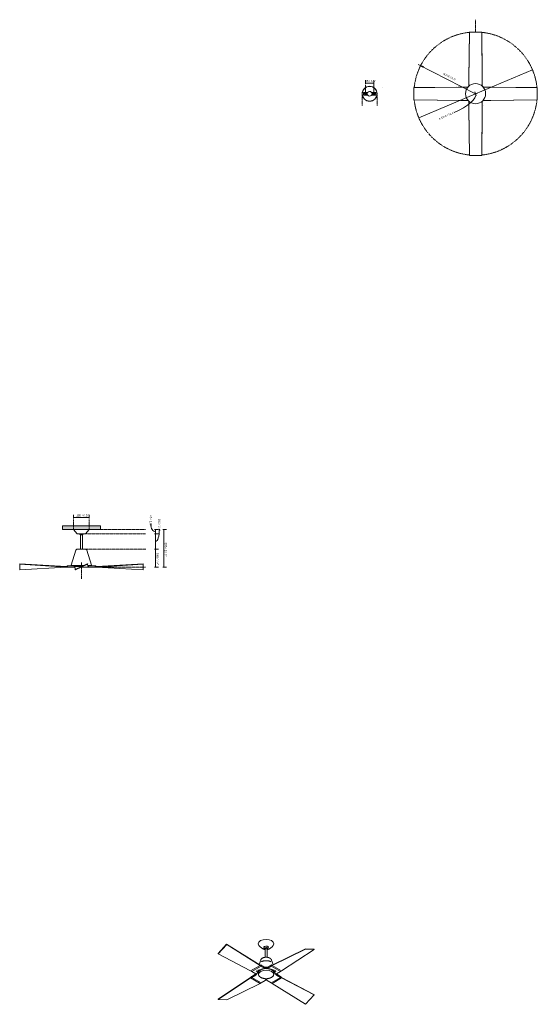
# Model space of a CAD drawing. Header units: millimetres. Extents: x 5944 to 11397, y -3004 to 7375.
import ezdxf

# ---------------------------------------------------------------- set-up
doc = ezdxf.new("R2010")
doc.units = ezdxf.units.MM
doc.linetypes.add('Dash', pattern=[6, 3, -3])
doc.linetypes.add('Punto', pattern=[4.7625, 0, -4.7625])
for name, color, linetype, lineweight in [('Cotas', 7, 'Continuous', 9), ('Cotas-10', 7, 'Continuous', 9), ('Lighthing Fixture Detail Wide Black', 7, 'Continuous', 20), ('Luminarias', 7, 'Continuous', 20), ('Techos', 7, 'Continuous', 9)]:
    doc.layers.add(name, color=color, linetype=linetype, lineweight=lineweight)
doc.layers.add('Lighthing Fixture Dim Grey Dash', color=7, linetype='Dash', lineweight=9, true_color=0xd2d2d2)
doc.layers.add('Ligthing Fixture ADD', color=7, linetype='Punto', lineweight=9, true_color=0xffffff)
doc.styles.add('Arial', font='arial.ttf', dxfattribs={"height": 20})
doc.styles.add('Arial Narrow', font='ARIALN.TTF', dxfattribs={"height": 22})
doc.dimstyles.new('Diameter_-_3mm_Arial', dxfattribs={"dimscale": 304.8, "dimtxt": 20.405188, "dimasz": 0, "dimexe": 0.07874, "dimexo": 0, "dimgap": 0.049213, "dimtad": 1, "dimjust": 3, "dimdec": 0, "dimzin": 0, "dimdsep": 46, "dimtxsty": 'Arial', "dimblk1": 'NONE', "dimblk2": 'NONE', "dimsah": 1, "dimcen": 0.09, "dimadec": 0, "dimazin": 0, "dimtfac": 1, "dimtdec": 4, "dimtix": 1, "dimtmove": 0, "dimatfit": 2, "dimfxl": 1, "dimtvp": 1, "dimtolj": 1, "dimtzin": 0, "dimarcsym": 2})
doc.dimstyles.new('FARO_-_2_2mm_Arial_Narrow_mm_Inch_Left', dxfattribs={"dimscale": 304.8, "dimtxt": 22.515481, "dimasz": 0, "dimexe": 0.098425, "dimexo": 0.0625, "dimgap": 0.016404, "dimtad": 1, "dimdec": 0, "dimzin": 0, "dimdsep": 46, "dimtxsty": 'Arial Narrow', "dimblk1": 'NONE', "dimblk2": 'NONE', "dimsah": 1, "dimcen": 0.09, "dimadec": 0, "dimazin": 0, "dimtfac": 1, "dimtdec": 4, "dimtix": 1, "dimtmove": 0, "dimatfit": 3, "dimfxl": 0.032808, "dimfxlon": 1, "dimtvp": 1, "dimtolj": 1, "dimtzin": 0, "dimarcsym": 2})
doc.dimstyles.new('FARO_-_2_2mm_Arial_Narrow_mm_Inch_Right', dxfattribs={"dimscale": 304.8, "dimtxt": 22.515481, "dimasz": 0, "dimexe": 0.098425, "dimexo": 0.0625, "dimgap": 0.016404, "dimtad": 1, "dimdec": 0, "dimzin": 0, "dimdsep": 46, "dimtxsty": 'Arial Narrow', "dimblk1": 'NONE', "dimblk2": 'NONE', "dimsah": 1, "dimcen": 0.09, "dimadec": 0, "dimazin": 0, "dimtfac": 1, "dimtdec": 4, "dimtix": 1, "dimtmove": 1, "dimatfit": 3, "dimfxl": 0.032808, "dimfxlon": 1, "dimtvp": 1, "dimtolj": 1, "dimtzin": 0, "dimarcsym": 2})
doc.dimstyles.new('FARO_-_2_2mm_Arial_Narrow_mm_Inch_Right_1', dxfattribs={"dimscale": 304.8, "dimtxt": 22.515481, "dimasz": 0, "dimexe": 0.098425, "dimexo": 0.0625, "dimgap": 0.016404, "dimtad": 1, "dimdec": 0, "dimzin": 0, "dimdsep": 46, "dimtxsty": 'Arial Narrow', "dimblk1": 'NONE', "dimblk2": 'NONE', "dimsah": 1, "dimcen": 0.09, "dimadec": 0, "dimazin": 0, "dimtfac": 1, "dimtdec": 4, "dimtix": 1, "dimtmove": 0, "dimatfit": 3, "dimfxl": 0.032808, "dimfxlon": 1, "dimtvp": 1, "dimtolj": 1, "dimtzin": 0, "dimarcsym": 2})
doc.dimstyles.new('Radial_-_3mm_Arial', dxfattribs={"dimscale": 304.8, "dimtxt": 20.405188, "dimasz": 0.098425, "dimexe": 0.098425, "dimexo": 0, "dimgap": 0.057415, "dimtad": 1, "dimjust": 3, "dimdec": 0, "dimzin": 0, "dimdsep": 46, "dimtxsty": 'Arial', "dimsah": 1, "dimcen": 0.09, "dimdle": 0.098425, "dimadec": 0, "dimazin": 0, "dimtfac": 1, "dimtdec": 4, "dimtix": 1, "dimtmove": 0, "dimatfit": 2, "dimfxl": 1, "dimtvp": 1, "dimtfill": 1, "dimtolj": 1, "dimtzin": 0, "dimarcsym": 2})

# ---------------------------------------------------------------- blocks, each defined once
blk = doc.blocks.new('33480 - 33480 TYPHOON White ceiling fan with DC motor-565826-Alzado_PDF')
at = {"layer": 'Luminarias'}
for p, q in [((6512, 2000), (6550, 1957)), ((6638, 1957), (6677, 2000)), ((6584, 1944), (6584, 1793)), ((6605, 1944), (6584, 1944)), ((6605, 1793), (6605, 1944)), ((6535, 1782), (6487, 1625)), ((6550, 1793), (6551, 1793)), ((6701, 1625), (6653, 1782)), ((5944, 1635), (5944, 1639)), ((5944, 1639), (6434, 1610)), ((5944, 1576), (5944, 1635)), ((6434, 1605), (5944, 1635)), ((6434, 1605), (5944, 1576)), ((6434, 1610), (6434, 1610)), ((6434, 1610), (6434, 1605)), ((6434, 1610), (6434, 1605)), ((6434, 1605), (6449, 1605)), ((6449, 1618), (6444, 1618)), ((6449, 1618), (6449, 1605)), ((6515, 1618), (6449, 1618)), ((6449, 1605), (6449, 1618)), ((6449, 1605), (6510, 1605)), ((6513, 1605), (6513, 1604)), ((6524, 1604), (6513, 1604)), ((6524, 1618), (6611, 1618)), ((6524, 1610), (6589, 1610)), ((6524, 1610), (6530, 1580)), ((6524, 1605), (6524, 1610)), ((6524, 1605), (6524, 1610)), ((6589, 1610), (6524, 1610)), ((6524, 1605), (6527, 1593)), ((6656, 1639), (6530, 1580)), ((6530, 1580), (6532, 1576)), ((6532, 1576), (6659, 1635)), ((6675, 1604), (6596, 1604)), ((6664, 1605), (6599, 1605)), ((6599, 1605), (6664, 1605)), ((6659, 1635), (6656, 1639)), ((6664, 1605), (6659, 1635)), ((6661, 1622), (6664, 1610)), ((6662, 1618), (6664, 1618)), ((6664, 1618), (6664, 1619)), ((6664, 1610), (6664, 1605)), ((6664, 1610), (6664, 1605)), ((6666, 1645), (6666, 1645)), ((6674, 1618), (6739, 1618)), ((6675, 1604), (6675, 1605)), ((6739, 1605), (6679, 1605)), ((6700, 1623), (6699, 1623)), ((6739, 1618), (6739, 1605)), ((6744, 1618), (6739, 1618)), ((6739, 1618), (6739, 1605)), ((6739, 1605), (6754, 1605)), ((6754, 1610), (7244, 1639)), ((7244, 1635), (6754, 1605)), ((6754, 1605), (6754, 1610)), ((6754, 1605), (6754, 1610)), ((6754, 1605), (6754, 1605)), ((7244, 1576), (6754, 1605)), ((7244, 1639), (7244, 1635)), ((7244, 1635), (7244, 1576))]:
    blk.add_line(p, q, dxfattribs=at)
at = {"layer": 'Luminarias', "flags": 128}
for points in [[(6554, 1955), (6551, 1956), (6550, 1957)], [(6554, 1955), (6555, 1955), (6558, 1955), (6562, 1955), (6568, 1955), (6575, 1955), (6583, 1955), (6592, 1955), (6601, 1955), (6609, 1955), (6617, 1955), (6623, 1955), (6629, 1955), (6632, 1955), (6634, 1955), (6634, 1955)], [(6554, 1955), (6554, 1955), (6554, 1955)], [(6584, 1944), (6578, 1949), (6573, 1955), (6573, 1955)], [(6615, 1955), (6614, 1954), (6610, 1948), (6605, 1944)], [(6638, 1957), (6635, 1955), (6634, 1955)], [(6535, 1782), (6538, 1787), (6542, 1791), (6547, 1793), (6550, 1793)], [(6638, 1793), (6637, 1793), (6635, 1793), (6630, 1793), (6624, 1793), (6617, 1793), (6608, 1793), (6600, 1793), (6590, 1793), (6581, 1793), (6573, 1793), (6565, 1793), (6559, 1793), (6554, 1793), (6551, 1793), (6550, 1793), (6550, 1793)], [(6637, 1793), (6638, 1793), (6638, 1793)], [(6642, 1792), (6644, 1792), (6648, 1789), (6651, 1785), (6653, 1782)], [(6489, 1623), (6488, 1624), (6487, 1625)], [(6488, 1618), (6492, 1619), (6496, 1622), (6497, 1623)], [(6489, 1623), (6490, 1623), (6493, 1623), (6497, 1623), (6504, 1623), (6512, 1623), (6521, 1623), (6532, 1623), (6544, 1623), (6557, 1623), (6570, 1623), (6584, 1623), (6598, 1623), (6612, 1623), (6621, 1623)], [(6497, 1623), (6494, 1623), (6491, 1623), (6489, 1623), (6489, 1623)], [(6518, 1605), (6517, 1605), (6517, 1605)], [(6661, 1623), (6663, 1623), (6673, 1623), (6681, 1623), (6688, 1623), (6694, 1623), (6697, 1623), (6699, 1623), (6699, 1623)], [(6670, 1605), (6671, 1605), (6671, 1605)], [(6691, 1623), (6694, 1620), (6698, 1618), (6699, 1618)], [(6699, 1623), (6698, 1623), (6696, 1623), (6691, 1623)], [(6701, 1625), (6701, 1624), (6700, 1623)]]:
    blk.add_lwpolyline(points, dxfattribs=at)
at = {"layer": 'Luminarias'}
for centre, start, end in [((6433, 1621), 274.2833, 343.808), ((6755, 1621), 196.192, 265.7167)]:
    blk.add_arc(centre, 11.1, start, end, dxfattribs=at)
for centre in [(6524, 1621), (6664, 1621)]:
    blk.add_ellipse(centre, major_axis=(0, 11.1), ratio=0.000036, start_param=3.216351, end_param=4.429785, dxfattribs=at)
for points, knots in [([(6510, 1605), (6511, 1605), (6514, 1605), (6517, 1607), (6519, 1608), (6520, 1609)], [0, 0, 0, 0, 0.5, 0.75, 1, 1, 1, 1]), ([(6525, 1623), (6525, 1622), (6524, 1621), (6522, 1620), (6520, 1619), (6520, 1619)], [0.0365056, 0.0365056, 0.0365056, 0.0365056, 0.3333333, 0.6666667, 1, 1, 1, 1]), ([(6521, 1610), (6522, 1611), (6523, 1613), (6524, 1615), (6524, 1616)], [0, 0, 0, 0, 0.3333333, 0.4651012, 0.4651012, 0.4651012, 0.4651012]), ([(6524, 1619), (6524, 1619), (6524, 1620), (6525, 1621), (6525, 1622), (6526, 1623)], [0, 0, 0, 0, 0.3333333, 0.6666667, 0.9781345, 0.9781345, 0.9781345, 0.9781345]), ([(6663, 1623), (6663, 1622), (6663, 1621), (6664, 1620), (6664, 1619), (6664, 1619)], [0.0218655, 0.0218655, 0.0218655, 0.0218655, 0.3333333, 0.6666667, 1, 1, 1, 1]), ([(6663, 1623), (6663, 1622), (6664, 1621), (6666, 1620), (6668, 1619), (6669, 1619)], [-0.978185, -0.978185, -0.978185, -0.978185, -0.6666667, -0.3333333, 0, 0, 0, 0]), ([(6668, 1610), (6667, 1611), (6665, 1613), (6664, 1615), (6664, 1616)], [-1, -1, -1, -1, -0.6666667, -0.534044, -0.534044, -0.534044, -0.534044]), ([(6679, 1605), (6677, 1605), (6674, 1605), (6671, 1607), (6669, 1608), (6669, 1609)], [-1, -1, -1, -1, -0.5, -0.25, 0, 0, 0, 0])]:
    blk.add_open_spline(points, degree=3, knots=knots, dxfattribs=at)
for points in [[(6520, 1619), (6519, 1618), (6517, 1618), (6515, 1618), (6515, 1618)], [(6520, 1609), (6520, 1609), (6520, 1609), (6520, 1610), (6521, 1610)], [(6524, 1618), (6524, 1618), (6524, 1618), (6524, 1618), (6524, 1619)], [(6664, 1619), (6664, 1618), (6664, 1618), (6664, 1618), (6664, 1618)], [(6669, 1609), (6668, 1609), (6668, 1609), (6668, 1610), (6668, 1610)], [(6669, 1619), (6669, 1618), (6671, 1618), (6673, 1618), (6674, 1618)]]:
    blk.add_open_spline(points, degree=3, dxfattribs=at)
blk = doc.blocks.new('33480 - 33480 TYPHOON White ceiling fan with DC motor-565826-00 Isometrico PDF')
at = {"layer": 'Luminarias', "lineweight": 9}
for p, q in [((1982, -2370), (1893, -2470)), ((1894, -2473), (1984, -2373)), ((1984, -2373), (1982, -2370)), ((1982, -2370), (2334, -2591)), ((2334, -2595), (1984, -2373)), ((1893, -2470), (1894, -2473)), ((2235, -2652), (1894, -2473)), ((2334, -2397), (2364, -2418)), ((2387, -2412), (2391, -2408)), ((2387, -2412), (2387, -2508)), ((2408, -2508), (2408, -2412)), ((2414, -2413), (2410, -2415)), ((2415, -2410), (2421, -2404)), ((2432, -2418), (2462, -2397)), ((2462, -2591), (2812, -2418)), ((2462, -2595), (2813, -2422)), ((2561, -2652), (2903, -2426)), ((2902, -2421), (2812, -2418)), ((2812, -2418), (2813, -2422)), ((2813, -2422), (2903, -2426)), ((2903, -2426), (2902, -2421)), ((2341, -2537), (2323, -2584)), ((2334, -2591), (2334, -2595)), ((2334, -2591), (2334, -2595)), ((2336, -2592), (2341, -2589)), ((2345, -2591), (2341, -2589)), ((2345, -2591), (2345, -2601)), ((2391, -2617), (2345, -2591)), ((2345, -2601), (2345, -2591)), ((2348, -2556), (2348, -2555)), ((2451, -2591), (2405, -2617)), ((2455, -2589), (2451, -2591)), ((2451, -2601), (2451, -2591)), ((2451, -2591), (2451, -2601)), ((2474, -2585), (2455, -2537)), ((2455, -2589), (2460, -2592)), ((2462, -2595), (2462, -2591)), ((2462, -2595), (2462, -2591)), ((2334, -2595), (2235, -2652)), ((2235, -2652), (2334, -2595)), ((2246, -2658), (2235, -2652)), ((2345, -2601), (2246, -2658)), ((2345, -2601), (2246, -2658)), ((2289, -2683), (2246, -2658)), ((2290, -2684), (2246, -2709)), ((2246, -2720), (2289, -2695)), ((2299, -2646), (2294, -2660)), ((2323, -2646), (2303, -2675)), ((2303, -2675), (2323, -2646)), ((2319, -2639), (2309, -2652)), ((2317, -2673), (2317, -2690)), ((2318, -2663), (2318, -2673)), ((2318, -2674), (2318, -2687)), ((2334, -2595), (2345, -2601)), ((2341, -2640), (2365, -2631)), ((2345, -2601), (2388, -2626)), ((2398, -2618), (2397, -2619)), ((2398, -2616), (2398, -2614)), ((2398, -2614), (2398, -2616)), ((2398, -2616), (2398, -2620)), ((2399, -2619), (2398, -2618)), ((2408, -2626), (2451, -2601)), ((2451, -2601), (2462, -2595)), ((2550, -2658), (2451, -2601)), ((2550, -2658), (2451, -2601)), ((2561, -2652), (2462, -2595)), ((2462, -2595), (2561, -2652)), ((2493, -2675), (2474, -2646)), ((2493, -2675), (2474, -2646)), ((2487, -2652), (2477, -2639)), ((2478, -2673), (2478, -2663)), ((2478, -2687), (2478, -2674)), ((2479, -2690), (2479, -2673)), ((2502, -2660), (2497, -2646)), ((2506, -2684), (2550, -2709)), ((2550, -2658), (2507, -2683)), ((2550, -2720), (2507, -2695)), ((2561, -2652), (2550, -2658)), ((1893, -2948), (2235, -2722)), ((1894, -2953), (2235, -2726)), ((1984, -2956), (2334, -2783)), ((2235, -2726), (2246, -2720)), ((2235, -2722), (2235, -2726)), ((2235, -2722), (2235, -2726)), ((2235, -2726), (2334, -2783)), ((2334, -2783), (2235, -2726)), ((2246, -2709), (2242, -2711)), ((2246, -2709), (2246, -2720)), ((2246, -2720), (2246, -2709)), ((2246, -2720), (2345, -2777)), ((2246, -2720), (2345, -2777)), ((2345, -2777), (2334, -2783)), ((2388, -2752), (2345, -2777)), ((2408, -2752), (2451, -2777)), ((2451, -2777), (2550, -2720)), ((2451, -2777), (2550, -2720)), ((2462, -2783), (2451, -2777)), ((2561, -2726), (2462, -2783)), ((2462, -2783), (2561, -2726)), ((2814, -3004), (2462, -2783)), ((2550, -2709), (2550, -2720)), ((2554, -2711), (2550, -2709)), ((2550, -2709), (2550, -2720)), ((2550, -2720), (2561, -2726)), ((2561, -2726), (2561, -2722)), ((2561, -2722), (2902, -2901)), ((2561, -2726), (2561, -2722)), ((2903, -2904), (2561, -2726)), ((2903, -2904), (2814, -3004)), ((2902, -2901), (2903, -2904)), ((1894, -2953), (1893, -2948)), ((1984, -2956), (1894, -2953))]:
    blk.add_line(p, q, dxfattribs=at)
for points in [[(2334, -2397, 0), (2322, -2385, 0), (2315, -2367, 0), (2322, -2348, 0), (2340, -2333, 0)], [(2340, -2333, 0), (2366, -2323, 0), (2398, -2319, 0), (2430, -2323, 0), (2456, -2333, 0), (2474, -2348, 0), (2480, -2367, 0), (2474, -2385, 0), (2462, -2397, 0)], [(2364, -2418, 0), (2365, -2419, 0), (2366, -2420, 0), (2368, -2420, 0), (2369, -2421, 0), (2370, -2422, 0), (2372, -2422, 0), (2373, -2423, 0), (2374, -2423, 0), (2376, -2424, 0), (2378, -2425, 0), (2379, -2425, 0), (2381, -2425, 0), (2382, -2426, 0), (2384, -2426, 0), (2386, -2426, 0), (2387, -2427, 0), (2388, -2427, 0)], [(2365, -2416, 0), (2366, -2417, 0), (2367, -2418, 0), (2368, -2419, 0), (2370, -2419, 0), (2371, -2420, 0), (2372, -2420, 0), (2374, -2421, 0), (2375, -2422, 0), (2377, -2422, 0), (2378, -2423, 0), (2380, -2423, 0), (2381, -2423, 0), (2383, -2424, 0), (2384, -2424, 0), (2386, -2424, 0), (2388, -2425, 0)], [(2373, -2393, 0), (2373, -2395, 0), (2374, -2397, 0), (2374, -2399, 0), (2375, -2401, 0), (2375, -2402, 0), (2376, -2404, 0), (2377, -2405, 0), (2378, -2407, 0), (2378, -2408, 0), (2379, -2409, 0), (2380, -2410, 0), (2381, -2411, 0), (2382, -2412, 0), (2383, -2413, 0), (2384, -2413, 0), (2385, -2414, 0), (2385, -2415, 0), (2386, -2415, 0), (2387, -2415, 0), (2388, -2416, 0), (2388, -2416, 0), (2389, -2416, 0), (2390, -2417, 0), (2390, -2417, 0), (2391, -2417, 0), (2392, -2417, 0), (2392, -2418, 0), (2393, -2418, 0), (2393, -2418, 0), (2394, -2418, 0), (2394, -2418, 0), (2395, -2418, 0), (2395, -2418, 0), (2396, -2418, 0), (2396, -2418, 0)], [(2385, -2414, 0), (2377, -2409, 0), (2375, -2401, 0), (2382, -2394, 0)], [(2375, -2403, 0), (2377, -2408, 0), (2381, -2411, 0)], [(2382, -2394, 0), (2394, -2390, 0), (2408, -2391, 0), (2419, -2397, 0), (2421, -2405, 0), (2414, -2413, 0)], [(2391, -2408, 0), (2401, -2406, 0), (2408, -2411, 0), (2408, -2413, 0)], [(2398, -2418, 0), (2399, -2418, 0), (2399, -2418, 0), (2400, -2418, 0), (2400, -2418, 0), (2401, -2418, 0), (2401, -2418, 0), (2402, -2418, 0), (2402, -2418, 0), (2403, -2418, 0), (2404, -2418, 0), (2404, -2418, 0), (2405, -2417, 0), (2405, -2417, 0), (2406, -2417, 0), (2407, -2417, 0), (2407, -2416, 0), (2408, -2416, 0), (2409, -2416, 0), (2409, -2415, 0)], [(2408, -2425, 0), (2409, -2425, 0), (2411, -2424, 0), (2412, -2424, 0), (2414, -2424, 0), (2415, -2423, 0), (2417, -2423, 0), (2419, -2422, 0), (2420, -2422, 0), (2421, -2421, 0), (2423, -2421, 0), (2424, -2420, 0), (2426, -2420, 0), (2427, -2419, 0), (2428, -2418, 0)], [(2408, -2427, 0), (2409, -2427, 0), (2411, -2426, 0), (2413, -2426, 0), (2414, -2426, 0), (2416, -2425, 0), (2418, -2425, 0), (2419, -2424, 0), (2421, -2424, 0), (2422, -2423, 0), (2424, -2423, 0), (2425, -2422, 0), (2426, -2421, 0), (2428, -2421, 0), (2429, -2420, 0)], [(2423, -2393, 0), (2423, -2395, 0), (2422, -2397, 0), (2422, -2399, 0), (2421, -2401, 0), (2421, -2402, 0), (2420, -2404, 0), (2419, -2405, 0), (2418, -2407, 0), (2418, -2408, 0), (2417, -2409, 0), (2416, -2410, 0), (2415, -2411, 0), (2414, -2412, 0), (2413, -2413, 0), (2412, -2413, 0), (2411, -2414, 0), (2411, -2415, 0), (2410, -2415, 0), (2409, -2415, 0)], [(2431, -2416, 0), (2430, -2417, 0), (2429, -2418, 0), (2428, -2418, 0)], [(2432, -2418, 0), (2431, -2419, 0), (2430, -2420, 0), (2429, -2420, 0)], [(2341, -2589, 0), (2341, -2590, 0), (2340, -2591, 0), (2338, -2592, 0), (2336, -2592, 0), (2334, -2591, 0)], [(2341, -2537, 0), (2342, -2535, 0), (2342, -2533, 0), (2343, -2532, 0), (2344, -2530, 0), (2346, -2528, 0), (2347, -2527, 0), (2348, -2525, 0), (2350, -2524, 0), (2351, -2523, 0), (2352, -2521, 0), (2354, -2520, 0), (2356, -2519, 0), (2357, -2518, 0), (2359, -2517, 0), (2359, -2517, 0)], [(2448, -2555, 0), (2446, -2555, 0), (2444, -2553, 0), (2442, -2552, 0), (2439, -2551, 0), (2437, -2550, 0), (2435, -2550, 0), (2432, -2549, 0), (2430, -2548, 0), (2427, -2547, 0), (2425, -2547, 0), (2422, -2546, 0), (2420, -2546, 0), (2417, -2545, 0), (2414, -2545, 0), (2411, -2544, 0), (2409, -2544, 0), (2406, -2544, 0), (2403, -2544, 0), (2400, -2544, 0), (2398, -2544, 0), (2395, -2544, 0), (2392, -2544, 0), (2389, -2544, 0), (2386, -2544, 0), (2384, -2544, 0), (2381, -2545, 0), (2378, -2545, 0), (2376, -2546, 0), (2373, -2546, 0), (2370, -2547, 0), (2368, -2548, 0), (2365, -2548, 0), (2363, -2549, 0), (2360, -2550, 0), (2358, -2551, 0), (2356, -2552, 0), (2354, -2553, 0), (2351, -2554, 0), (2349, -2555, 0), (2348, -2555, 0)], [(2455, -2537, 0), (2454, -2535, 0), (2454, -2533, 0), (2453, -2532, 0), (2451, -2530, 0), (2450, -2528, 0), (2449, -2527, 0), (2448, -2525, 0), (2446, -2524, 0), (2445, -2523, 0), (2444, -2521, 0), (2442, -2520, 0), (2440, -2519, 0), (2439, -2518, 0), (2437, -2517, 0), (2435, -2516, 0), (2434, -2515, 0), (2432, -2514, 0), (2430, -2513, 0), (2428, -2513, 0), (2426, -2512, 0), (2424, -2511, 0), (2422, -2511, 0), (2420, -2510, 0), (2418, -2510, 0), (2416, -2509, 0), (2414, -2509, 0), (2412, -2508, 0), (2410, -2508, 0), (2408, -2508, 0), (2406, -2508, 0), (2404, -2507, 0), (2402, -2507, 0), (2400, -2507, 0), (2398, -2507, 0), (2396, -2507, 0), (2393, -2507, 0), (2391, -2508, 0), (2389, -2508, 0), (2387, -2508, 0), (2385, -2508, 0), (2383, -2509, 0), (2381, -2509, 0), (2379, -2509, 0), (2377, -2510, 0), (2375, -2510, 0), (2373, -2511, 0), (2371, -2512, 0), (2369, -2512, 0), (2367, -2513, 0), (2365, -2514, 0), (2364, -2515, 0), (2362, -2515, 0), (2360, -2516, 0), (2359, -2517, 0)], [(2462, -2591, 0), (2460, -2592, 0), (2458, -2592, 0), (2456, -2591, 0), (2455, -2590, 0), (2455, -2589, 0)], [(2296, -2684, 0), (2294, -2685, 0), (2293, -2685, 0), (2291, -2684, 0), (2289, -2683, 0)], [(2289, -2695, 0), (2291, -2694, 0), (2293, -2692, 0), (2294, -2690, 0), (2296, -2688, 0)], [(2297, -2684, 0), (2296, -2684, 0), (2296, -2684, 0)], [(2296, -2688, 0), (2296, -2687, 0), (2297, -2687, 0)], [(2303, -2675, 0), (2301, -2678, 0), (2299, -2681, 0), (2297, -2684, 0)], [(2297, -2687, 0), (2299, -2682, 0), (2301, -2678, 0), (2303, -2675, 0)], [(2304, -2662, 0), (2306, -2660, 0), (2308, -2659, 0), (2309, -2657, 0), (2311, -2655, 0), (2313, -2653, 0), (2316, -2651, 0), (2318, -2649, 0), (2321, -2648, 0), (2323, -2646, 0), (2325, -2645, 0)], [(2317, -2673, 0), (2323, -2655, 0), (2341, -2640, 0)], [(2455, -2722, 0), (2429, -2733, 0), (2398, -2736, 0), (2367, -2733, 0), (2341, -2722, 0), (2323, -2707, 0), (2317, -2690, 0), (2323, -2672, 0), (2341, -2657, 0)], [(2318, -2663, 0), (2318, -2661, 0), (2318, -2659, 0), (2319, -2657, 0), (2319, -2655, 0), (2320, -2652, 0), (2321, -2650, 0), (2322, -2648, 0), (2323, -2646, 0), (2323, -2646, 0)], [(2455, -2722, 0), (2429, -2732, 0), (2398, -2736, 0), (2367, -2732, 0), (2341, -2722, 0), (2324, -2707, 0), (2318, -2690, 0), (2324, -2672, 0), (2341, -2657, 0)], [(2318, -2687, 0), (2318, -2689, 0), (2318, -2691, 0), (2319, -2693, 0), (2319, -2695, 0), (2320, -2696, 0), (2320, -2698, 0), (2321, -2700, 0), (2322, -2702, 0), (2323, -2704, 0), (2325, -2706, 0), (2326, -2707, 0), (2327, -2709, 0), (2329, -2711, 0), (2331, -2712, 0), (2333, -2714, 0), (2334, -2716, 0), (2336, -2717, 0), (2338, -2718, 0), (2341, -2720, 0), (2343, -2721, 0), (2345, -2722, 0), (2348, -2724, 0), (2350, -2725, 0), (2353, -2726, 0), (2355, -2727, 0), (2358, -2728, 0), (2361, -2729, 0), (2364, -2730, 0), (2367, -2730, 0), (2369, -2731, 0), (2372, -2732, 0), (2375, -2732, 0), (2378, -2733, 0), (2382, -2733, 0), (2385, -2733, 0), (2388, -2734, 0), (2391, -2734, 0), (2394, -2734, 0), (2397, -2734, 0), (2400, -2734, 0), (2403, -2734, 0), (2407, -2734, 0), (2410, -2734, 0), (2413, -2733, 0), (2416, -2733, 0), (2419, -2732, 0), (2422, -2732, 0), (2425, -2731, 0), (2428, -2731, 0), (2431, -2730, 0), (2434, -2729, 0), (2436, -2728, 0), (2439, -2727, 0), (2442, -2726, 0), (2444, -2725, 0), (2447, -2724, 0), (2449, -2723, 0), (2452, -2722, 0), (2454, -2721, 0)], [(2325, -2645, 0), (2328, -2643, 0), (2331, -2642, 0), (2334, -2640, 0), (2337, -2639, 0), (2341, -2637, 0), (2344, -2636, 0), (2348, -2635, 0), (2351, -2634, 0), (2355, -2633, 0), (2359, -2632, 0), (2363, -2631, 0), (2367, -2630, 0), (2371, -2630, 0), (2375, -2629, 0), (2379, -2629, 0), (2383, -2628, 0), (2387, -2628, 0), (2391, -2628, 0), (2393, -2628, 0)], [(2341, -2657, 0), (2367, -2646, 0), (2398, -2643, 0), (2429, -2646, 0), (2455, -2657, 0), (2473, -2672, 0), (2479, -2690, 0), (2473, -2707, 0), (2455, -2722, 0)], [(2341, -2657, 0), (2367, -2647, 0), (2398, -2643, 0), (2429, -2647, 0), (2455, -2657, 0), (2472, -2672, 0), (2478, -2690, 0), (2472, -2707, 0), (2455, -2722, 0)], [(2410, -2614, 0), (2410, -2614, 0), (2406, -2614, 0), (2401, -2614, 0), (2397, -2614, 0), (2393, -2614, 0), (2389, -2614, 0), (2386, -2614, 0)], [(2388, -2626, 0), (2390, -2627, 0), (2392, -2627, 0), (2393, -2628, 0), (2395, -2627, 0)], [(2395, -2619, 0), (2393, -2618, 0), (2391, -2617, 0)], [(2396, -2619, 0), (2396, -2619, 0), (2395, -2619, 0)], [(2395, -2627, 0), (2395, -2627, 0), (2396, -2627, 0)], [(2395, -2627, 0), (2398, -2627, 0), (2401, -2627, 0)], [(2396, -2627, 0), (2397, -2624, 0), (2398, -2622, 0), (2398, -2620, 0)], [(2398, -2618, 0), (2398, -2617, 0), (2398, -2616, 0)], [(2398, -2616, 0), (2398, -2617, 0), (2398, -2618, 0)], [(2398, -2620, 0), (2398, -2622, 0), (2399, -2624, 0), (2400, -2627, 0)], [(2401, -2619, 0), (2400, -2619, 0), (2400, -2619, 0)], [(2400, -2627, 0), (2401, -2627, 0), (2401, -2627, 0)], [(2405, -2617, 0), (2403, -2618, 0), (2401, -2619, 0)], [(2401, -2627, 0), (2403, -2628, 0), (2404, -2627, 0), (2406, -2627, 0), (2408, -2626, 0)], [(2492, -2662, 0), (2490, -2660, 0), (2488, -2659, 0), (2487, -2657, 0), (2485, -2655, 0), (2483, -2653, 0), (2480, -2651, 0), (2478, -2649, 0), (2475, -2648, 0), (2473, -2646, 0), (2470, -2644, 0), (2467, -2643, 0), (2464, -2641, 0), (2461, -2640, 0), (2458, -2638, 0), (2454, -2637, 0), (2451, -2636, 0), (2447, -2635, 0), (2443, -2634, 0), (2440, -2633, 0), (2436, -2632, 0), (2432, -2631, 0), (2428, -2630, 0), (2424, -2629, 0), (2420, -2629, 0), (2416, -2628, 0), (2412, -2628, 0), (2408, -2628, 0), (2404, -2628, 0), (2403, -2628, 0)], [(2432, -2631, 0), (2455, -2640, 0), (2473, -2655, 0), (2479, -2673, 0), (2479, -2673, 0)], [(2478, -2687, 0), (2478, -2689, 0), (2478, -2691, 0), (2477, -2693, 0), (2477, -2695, 0), (2476, -2696, 0), (2476, -2698, 0), (2475, -2700, 0), (2474, -2702, 0), (2473, -2704, 0), (2471, -2706, 0), (2470, -2707, 0), (2469, -2709, 0), (2467, -2711, 0), (2465, -2712, 0), (2463, -2714, 0), (2462, -2716, 0), (2460, -2717, 0), (2458, -2718, 0), (2455, -2720, 0), (2454, -2721, 0)], [(2478, -2663, 0), (2478, -2661, 0), (2478, -2659, 0), (2477, -2657, 0), (2477, -2655, 0), (2476, -2652, 0), (2475, -2650, 0), (2474, -2648, 0), (2473, -2646, 0)], [(2499, -2684, 0), (2497, -2681, 0), (2495, -2678, 0), (2493, -2675, 0)], [(2499, -2687, 0), (2497, -2682, 0), (2495, -2678, 0), (2493, -2675, 0)], [(2500, -2684, 0), (2500, -2684, 0), (2499, -2684, 0)], [(2500, -2688, 0), (2500, -2687, 0), (2499, -2687, 0)], [(2507, -2683, 0), (2505, -2684, 0), (2503, -2685, 0), (2502, -2685, 0), (2500, -2684, 0)], [(2507, -2695, 0), (2505, -2694, 0), (2503, -2692, 0), (2502, -2690, 0), (2500, -2688, 0)], [(2242, -2711, 0), (2242, -2714, 0), (2241, -2716, 0), (2239, -2718, 0), (2237, -2720, 0), (2235, -2722, 0)], [(2395, -2745, 0), (2393, -2747, 0), (2392, -2749, 0), (2390, -2751, 0), (2388, -2752, 0)], [(2396, -2744, 0), (2395, -2744, 0), (2395, -2745, 0)], [(2397, -2736, 0), (2397, -2739, 0), (2396, -2744, 0)], [(2399, -2736, 0), (2399, -2739, 0), (2400, -2744, 0)], [(2400, -2744, 0), (2401, -2744, 0), (2401, -2745, 0)], [(2401, -2745, 0), (2403, -2747, 0), (2404, -2749, 0), (2406, -2751, 0), (2408, -2752, 0)], [(2561, -2722, 0), (2559, -2720, 0), (2557, -2718, 0), (2555, -2716, 0), (2554, -2714, 0), (2554, -2711, 0)]]:
    blk.add_polyline3d(points, dxfattribs=at)
blk = doc.blocks.new('33480 - 33480 TYPHOON White ceiling fan with DC motor-565826-Planta_PDF Fixing Holes')
at = {"layer": 'Luminarias', "color": 253, "true_color": 0xaaaaaa}
for p, q in [((-64, -13.5), (-64, 13.5)), ((-64, 13.5), (-26.5, 13.5)), ((-33.75, 2.75), (-54.25, 2.75)), ((-26.5, 13.5), (-26.5, -13.5)), ((26.5, -13.5), (26.5, 13.5)), ((26.5, 13.5), (64, 13.5)), ((54.25, 2.75), (33.75, 2.75)), ((64, 13.5), (64, -13.5)), ((-26.5, -13.5), (-64, -13.5)), ((-54.25, -2.75), (-33.75, -2.75)), ((64, -13.5), (26.5, -13.5)), ((33.75, -2.75), (54.25, -2.75))]:
    blk.add_line(p, q, dxfattribs=at)
for centre, radius, start, end in [((-54.25, 0), 2.75, 90, 270), ((-33.75, 0), 2.75, 270, 90), ((0, 0), 25, 90, 270), ((0, 0), 25, 270, 90), ((33.75, 0), 2.75, 90, 270), ((54.25, 0), 2.75, 270, 90)]:
    blk.add_arc(centre, radius, start, end, dxfattribs=at)
blk = doc.blocks.new('33480 - 33480 TYPHOON White ceiling fan with DC motor-565826-Planta_PDF')
at = {"layer": 'Luminarias'}
for p, q in [((-64, 650), (-69, 206)), ((64, 650), (70, 160)), ((-70, 160), (-70, 182)), ((-70, 151), (-70, 160)), ((70, 160), (70, 151)), ((-197, 70), (-650, 64)), ((-184, 70), (-160, 70)), ((-160, 70), (-150, 70)), ((-80, 70), (-77, 74)), ((150, 70), (160, 70)), ((160, 70), (184, 70)), ((177, 70), (174, 70)), ((650, 64), (206, 69)), ((-160, -70), (-650, -64)), ((-150, -70), (-160, -70)), ((160, -70), (150, -70)), ((650, -64), (160, -70)), ((-70, -160), (-70, -151)), ((-70, -182), (-70, -160)), ((-70, -197), (-64, -650)), ((70, -160), (64, -650)), ((70, -151), (70, -160))]:
    blk.add_line(p, q, dxfattribs=at)
at = {"layer": 'Luminarias', "flags": 128}
for points in [[(-74, 77), (-72, 78), (-70, 80)], [(-70, -80), (-77, -74), (-80, -70)], [(80, -70), (72, -78), (70, -80)]]:
    blk.add_lwpolyline(points, dxfattribs=at)
blk = doc.blocks.new('DIMBLOCK1-Alzado_PDF')
at = {"layer": 'Cotas-10', "color": 251, "true_color": 0x5b5b5b}
for p, q in [((6512, 2126), (6512, 2156)), ((6512, 2126), (6677, 2126)), ((6512, 2126), (6512, 2116)), ((6677, 2126), (6677, 2156)), ((6677, 2126), (6677, 2116))]:
    blk.add_line(p, q, dxfattribs=at)
at = {"layer": 'Cotas-10', "color": 0, "insert": (6540, 2160), "char_height": 22, "width": 128.66, "attachment_point": 1, "line_spacing_factor": 0.974696, "style": 'Arial Narrow'}
blk.add_mtext('165 / 6.5"', dxfattribs=at)
blk = doc.blocks.new('_None')
blk = doc.blocks.new('DIMBLOCK2-Alzado_PDF')
at = {"layer": 'Cotas-10', "color": 251, "true_color": 0x5b5b5b}
for p, q in [((7375, 2000), (7365, 2000)), ((7375, 2000), (7375, 1955)), ((7375, 2000), (7405, 2000)), ((7375, 1955), (7365, 1955)), ((7375, 1955), (7405, 1955))]:
    blk.add_line(p, q, dxfattribs=at)
blk.add_ellipse((7375, 2058), major_axis=(0, 81), ratio=0.601903, start_param=1.570796, end_param=3.141593, dxfattribs=at)
at = {"layer": 'Cotas-10', "color": 0, "insert": (7337, 2152), "char_height": 22, "width": 111.93, "attachment_point": 1, "rotation": 270, "line_spacing_factor": 0.974696, "style": 'Arial Narrow'}
blk.add_mtext('45 / 1.8"', dxfattribs=at)
blk = doc.blocks.new('DIMBLOCK3-Alzado_PDF')
at = {"layer": 'Cotas-10', "color": 251, "true_color": 0x5b5b5b}
for p, q in [((7375, 1955), (7365, 1955)), ((7375, 1955), (7375, 1793)), ((7375, 1955), (7405, 1955)), ((7375, 1793), (7365, 1793)), ((7375, 1793), (7405, 1793))]:
    blk.add_line(p, q, dxfattribs=at)
blk.add_ellipse((7375, 2006), major_axis=(0, 132), ratio=0.308582, start_param=3.141593, end_param=4.712389, dxfattribs=at)
at = {"layer": 'Cotas-10', "color": 0, "insert": (7427, 2113), "char_height": 22, "width": 128.66, "attachment_point": 1, "rotation": 270, "line_spacing_factor": 0.974696, "style": 'Arial Narrow'}
blk.add_mtext('162 / 6.4"', dxfattribs=at)
blk = doc.blocks.new('DIMBLOCK4-Alzado_PDF')
at = {"layer": 'Cotas-10', "color": 251, "true_color": 0x5b5b5b}
for p, q in [((7461, 2000), (7451, 2000)), ((7461, 2000), (7461, 1605)), ((7461, 2000), (7491, 2000)), ((7461, 1605), (7451, 1605)), ((7461, 1605), (7491, 1605))]:
    blk.add_line(p, q, dxfattribs=at)
at = {"layer": 'Cotas-10', "color": 0, "insert": (7495, 1863), "char_height": 22, "width": 145.39, "attachment_point": 1, "rotation": 270, "line_spacing_factor": 0.974696, "style": 'Arial Narrow'}
blk.add_mtext('395 / 15.6"', dxfattribs=at)
blk = doc.blocks.new('DIMBLOCK5-Alzado_PDF')
at = {"layer": 'Cotas-10', "color": 251, "true_color": 0x5b5b5b}
for p, q in [((7375, 1793), (7365, 1793)), ((7375, 1793), (7375, 1605)), ((7375, 1793), (7405, 1793)), ((7375, 1605), (7365, 1605)), ((7375, 1605), (7405, 1605))]:
    blk.add_line(p, q, dxfattribs=at)
at = {"layer": 'Cotas-10', "color": 0, "insert": (7409, 1753), "char_height": 22, "width": 128.66, "attachment_point": 1, "rotation": 270, "line_spacing_factor": 0.974696, "style": 'Arial Narrow'}
blk.add_mtext('188 / 7.4"', dxfattribs=at)
blk = doc.blocks.new('DIMBLOCK6-Planta_PDF Fixing Holes')
at = {"layer": 'Cotas-10', "color": 251, "true_color": 0x5b5b5b}
for p, q in [((9587, 6706), (9587, 6736)), ((9587, 6706), (9675, 6706)), ((9587, 6706), (9587, 6696)), ((9675, 6706), (9675, 6736)), ((9675, 6706), (9675, 6696))]:
    blk.add_line(p, q, dxfattribs=at)
at = {"layer": 'Cotas-10', "color": 0, "insert": (9584, 6739), "char_height": 22, "width": 111.93, "attachment_point": 1, "line_spacing_factor": 0.974696, "style": 'Arial Narrow'}
blk.add_mtext('88 / 3.5"', dxfattribs=at)
blk = doc.blocks.new('DIMBLOCK7-Planta_PDF')
at = {"layer": 'Cotas-10', "color": 8, "true_color": 0x787878}
for p, q in [((10747, 6595), (11346, 6848)), ((10747, 6595), (10149, 6342)), ((10741, 6598), (10754, 6592)), ((10745, 6588), (10750, 6602))]:
    blk.add_line(p, q, dxfattribs=at)
for start, end in [(20.7768, 25.0079), (200.7768, 205.0079)]:
    blk.add_arc((10747, 6595), 650, start, end, dxfattribs=at)
blk.add_ellipse((10484, 6484), major_axis=(263, 111), ratio=0.330769, start_param=4.712389, end_param=6.283185, dxfattribs=at)
at = {"layer": 'Cotas-10', "color": 0, "insert": (10357, 6339), "char_height": 20, "width": 208.7, "attachment_point": 1, "rotation": 22.8924, "line_spacing_factor": 0.941778, "style": 'Arial'}
blk.add_mtext('ø 1300 / 51.2"', dxfattribs=at)
blk = doc.blocks.new('DIMBLOCK8-Planta_PDF')
at = {"layer": 'Cotas-10'}
blk.add_hatch(color=256, dxfattribs=at).paths.add_polyline_path([(10168, 6891), (10193, 6873), (10197, 6880)])
for p, q in [((10747, 6595), (10142, 6904)), ((10168, 6891), (10193, 6873)), ((10197, 6880), (10168, 6891)), ((10193, 6873), (10197, 6880)), ((10727, 6588), (10768, 6602)), ((10741, 6615), (10754, 6575))]:
    blk.add_line(p, q, dxfattribs=at)
blk.add_arc((10747, 6595), 650, 150.3121, 155.601, dxfattribs=at)
at = {"layer": 'Cotas-10', "color": 0, "insert": (10413, 6815), "char_height": 20, "width": 175.17, "attachment_point": 1, "rotation": 332.9566, "line_spacing_factor": 0.941778, "style": 'Arial', "bg_fill": 3, "box_fill_scale": 1.25, "bg_fill_color": 256, "bg_fill_true_color": 13158600, "bg_fill_transparency": 0}
blk.add_mtext('R 650 25.6"', dxfattribs=at)

msp = doc.modelspace()

# ---------------------------------------------------------------- hatches: boundary and pattern name
at = {"layer": 'Techos', "true_color": 0xe8e8e8}
msp.add_hatch(color=254, dxfattribs=at).paths.add_polyline_path([(6574.5, 2000), (6795, 2000), (6795, 2040.5), (6395, 2040.5), (6395, 2000), (6549.8, 2000)])

# ---------------------------------------------------------------- linework, layer by layer
at = {"layer": 'Lighthing Fixture Detail Wide Black'}
for p, q in [((10682.9, 7244.7), (10677.4, 6744.7)), ((10811.9, 7244.7), (10682.9, 7244.7)), ((10817.4, 6744.7), (10811.9, 7244.7)), ((10597.4, 6664.1), (10097.4, 6658.6)), ((10097.4, 6658.6), (10097.4, 6529.6)), ((10666.7, 6664.1), (10597.4, 6664.1)), ((10677.4, 6744.7), (10677.4, 6674.9)), ((10817.4, 6674.4), (10817.4, 6744.7)), ((10897.4, 6664.1), (10827.5, 6664.1)), ((11397.4, 6658.6), (10897.4, 6664.1)), ((11397.4, 6529.6), (11397.4, 6658.6)), ((9574, 6594.1), (9600, 6594.1)), ((9587, 6594.1), (9587, 6596.8)), ((9662, 6594.1), (9688, 6594.1)), ((9675, 6594.1), (9675, 6596.8)), ((10097.4, 6529.6), (10597.4, 6524.1)), ((10597.4, 6524.1), (10668.2, 6524.1)), ((10677.4, 6515), (10677.4, 6443.5)), ((10677.4, 6443.5), (10682.9, 5943.5)), ((10811.9, 5943.5), (10817.4, 6443.5)), ((10817.4, 6443.5), (10817.4, 6515.5)), ((10826, 6524.1), (10897.4, 6524.1)), ((10897.4, 6524.1), (11397.4, 6529.6)), ((10682.9, 5943.5), (10811.9, 5943.5))]:
    msp.add_line(p, q, dxfattribs=at)
at = {"layer": 'Lighthing Fixture Detail Wide Black', "color": 253, "true_color": 0xaaaaaa}
for radius, start, end in [(79, 0, 180), (78, 0, 180), (79, 180, 0), (78, 180, 0)]:
    msp.add_arc((9631.1, 6594.1), radius, start, end, dxfattribs=at)
at = {"layer": 'Lighthing Fixture Detail Wide Black'}
for start, end in [(0, 180), (180, 360)]:
    msp.add_arc((10747.1, 6595), 106.3, start, end, dxfattribs=at)
at = {"layer": 'Lighthing Fixture Dim Grey Dash'}
for p, q in [((10747.1, 7244.7), (10747.1, 7375)), ((9587, 6597.6), (9587, 6687.6)), ((9675, 6609.6), (9675, 6699.6)), ((9552, 6594.1), (9552, 6467.6)), ((9710.1, 6594.1), (9710.1, 6467.6)), ((6511.6, 2000), (6511.6, 2108.1)), ((6676.6, 2000), (6676.6, 2108.1)), ((7270.1, 2000), (6795, 2000)), ((7269.6, 1955), (6629.1, 1955)), ((7273, 1793), (6611.1, 1793)), ((6594.1, 1653), (6594.1, 1480)), ((7270.1, 1605), (6648.1, 1605))]:
    msp.add_line(p, q, dxfattribs=at)
for start, end in [(95.6954, 174.37969), (89.65379, 91.25648), (30, 84.29319), (5.61742, 30), (185.7798, 264.301), (275.70378, 354.21335)]:
    msp.add_arc((10747.4, 6595), 650, start, end, dxfattribs=at)
at = {"layer": 'Ligthing Fixture ADD'}
for p, q in [((9764.5, 6658.6), (9768.5, 6658.6)), ((10831.4, 6473), (10834.8, 6471.1))]:
    msp.add_line(p, q, dxfattribs=at)
at = {"layer": 'Techos'}
for p, q in [((6395, 2040.5), (6795, 2040.5)), ((6395, 2000), (6395, 2040.5)), ((6795, 2000), (6395, 2000)), ((6795, 2040.5), (6795, 2000))]:
    msp.add_line(p, q, dxfattribs=at)

# ---------------------------------------------------------------- block references
at = {"layer": 'Luminarias', "extrusion": (0, 0, -1), "rotation": 0.002047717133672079}
msp.add_blockref('33480 - 33480 TYPHOON White ceiling fan with DC motor-565826-Planta_PDF', (-10747.4, 6594.1), dxfattribs=at)
at = {"layer": 'Luminarias', "color": 253, "true_color": 0xaaaaaa, "extrusion": (0, 0, -1), "rotation": 0.002047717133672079}
msp.add_blockref('33480 - 33480 TYPHOON White ceiling fan with DC motor-565826-Planta_PDF Fixing Holes', (-9631, 6594.1), dxfattribs=at)
at = {"layer": 'Luminarias'}
msp.add_blockref('33480 - 33480 TYPHOON White ceiling fan with DC motor-565826-Alzado_PDF', (0, 0), dxfattribs=at)
at = {"layer": 'Luminarias', "lineweight": 9}
msp.add_blockref('33480 - 33480 TYPHOON White ceiling fan with DC motor-565826-00 Isometrico PDF', (6142.3, 0), dxfattribs=at)

# ---------------------------------------------------------------- dimensions: what is measured, and where the dimension line sits
at = {"layer": 'Cotas', "color": 8, "true_color": 0x787878}
dim = msp.add_diameter_dim_2p(p1=(11346.2, 6847.9), p2=(10148.5, 6342.2), dimstyle='Diameter_-_3mm_Arial', override={"dimpost": 'ø<>'}, dxfattribs=at)
dim.commit()
dim.dimension.update_dxf_attribs({"geometry": 'DIMBLOCK7-Planta_PDF', "text_midpoint": (10736.5, 6620.8)})
at = {"layer": 'Cotas', "color": 251, "true_color": 0x5b5b5b}
for base, p1, p2, override, picture, middle in [((9675, 6705.6), (9587, 6695.6), (9675, 6695.6), {"dimpost": '<>', "dimfxl": 88}, 'DIMBLOCK6-Planta_PDF Fixing Holes', (9631, 6724.9)), ((6676.6, 2126.1), (6511.6, 2116.1), (6676.6, 2116.1), {"dimpost": '<>', "dimfxl": 165.001321}, 'DIMBLOCK1-Alzado_PDF', (6594.1, 2145.3))]:
    dim = msp.add_linear_dim(base=base, p1=p1, p2=p2, dimstyle='FARO_-_2_2mm_Arial_Narrow_mm_Inch_Left', override=override, dxfattribs=at)
    dim.commit()
    dim.dimension.update_dxf_attribs({"geometry": picture, "text_midpoint": middle})
for base, p1, p2, override, picture, middle in [((7375.4, 1955), (7365.4, 2000), (7365.4, 1955), {"dimtad": 4, "dimpost": '<>', "dimfxl": 45}, 'DIMBLOCK2-Alzado_PDF', (7322.5, 2095.8)), ((7375.4, 1793), (7365.4, 1955), (7365.4, 1793), {"dimtad": 4, "dimpost": '<>', "dimfxl": 162}, 'DIMBLOCK3-Alzado_PDF', (7411.9, 2048.6))]:
    dim = msp.add_linear_dim(base=base, p1=p1, p2=p2, angle=90, dimstyle='FARO_-_2_2mm_Arial_Narrow_mm_Inch_Right', override=override, dxfattribs=at)
    dim.commit()
    dim.dimension.update_dxf_attribs({"geometry": picture, "text_midpoint": middle, "dimtype": 160, "text_rotation": 90})
for base, p1, p2, override, picture, middle in [((7461.3, 1605), (7451.3, 2000), (7451.3, 1605), {"dimtad": 4, "dimpost": '<>', "dimfxl": 395}, 'DIMBLOCK4-Alzado_PDF', (7480.6, 1802.5)), ((7375.4, 1605), (7365.4, 1793), (7365.4, 1605), {"dimtad": 4, "dimpost": '<>', "dimfxl": 188}, 'DIMBLOCK5-Alzado_PDF', (7394.6, 1699))]:
    dim = msp.add_linear_dim(base=base, p1=p1, p2=p2, angle=90, dimstyle='FARO_-_2_2mm_Arial_Narrow_mm_Inch_Right_1', override=override, dxfattribs=at)
    dim.commit()
    dim.dimension.update_dxf_attribs({"geometry": picture, "text_midpoint": middle})

# ---------------------------------------------------------------- next in the draw order: dimensions: what is measured, and where the dimension line sits
at = {"layer": 'Cotas'}
dim = msp.add_radius_dim(center=(10747.4, 6595), mpoint=(10168.4, 6890.6), dimstyle='Radial_-_3mm_Arial', override={"dimpost": 'R<>'}, dxfattribs=at)
dim.commit()
dim.dimension.update_dxf_attribs({"geometry": 'DIMBLOCK8-Planta_PDF', "text_midpoint": (10485, 6763)})

doc.saveas('drawing.dxf')
